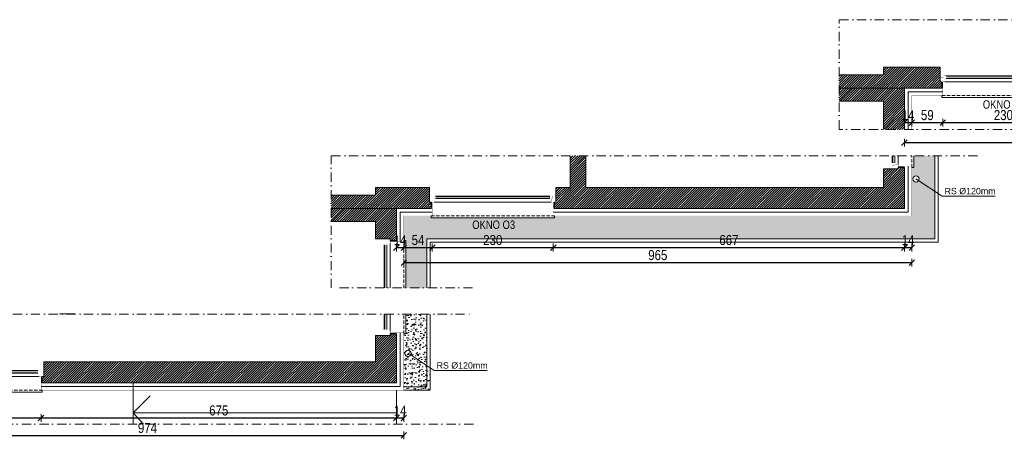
# Model space of a CAD drawing. Header units: millimetres. Extents: x 18880 to 99371, y -5529 to 27899.
# Tile 69 of 161: x 41787 to 43658, y 2997 to 3795. Entities that reach past the tile are written whole.
import ezdxf

# ---------------------------------------------------------------- set-up
doc = ezdxf.new("R2010")
doc.units = ezdxf.units.MM
doc.set_wipeout_variables(frame=1)
doc.linetypes.add('DASHED', pattern=[19.05, 12.7, -6.35])
doc.linetypes.add('Kropki i Kreski', pattern=[335.138881, 176.388884, -88.194442, 0, -70.555556])
for name, color, linetype, lineweight in [('AA_HATCH', 251, 'Continuous', 0), ('AA_IZOLACJA', 251, 'Continuous', 0), ('AA_OPIS', 2, 'Continuous', 0), ('AA_WIDOK', 254, 'Continuous', 0), ('AP wymiary', 40, 'Continuous', 0), ('K_SCIANY', 90, 'Continuous', 20)]:
    doc.layers.add(name, color=color, linetype=linetype, lineweight=lineweight)
doc.styles.add('1', font='ARIALN.TTF')
doc.styles.add('ARIAL', font='arial.ttf')
doc.linetypes.add('STYROPIAN', pattern='A,0.000141,[1,styropian.shx,S=1,R=0,X=0,Y=0],-14.102004', length=14.102145)
doc.dimstyles.new('1_50', dxfattribs={"dimscale": 10, "dimtxt": 1.9, "dimasz": 0.005, "dimexe": 0, "dimexo": 0, "dimgap": 0.45, "dimtad": 1, "dimdec": 4, "dimrnd": 0.5, "dimdsep": 46, "dimtxsty": '1', "dimblk1": 'DIM01', "dimblk2": 'DIM01', "dimsah": 1, "dimcen": 2, "dimdle": 25, "dimse1": 1, "dimse2": 1, "dimclrd": 1, "dimclrt": 2, "dimadec": 0, "dimazin": 0, "dimtfac": 0.66665, "dimtdec": 4, "dimtix": 1, "dimtmove": 0, "dimatfit": 3, "dimldrblk": 'DIM01', "dimfxl": 0, "dimtolj": 1, "dimtzin": 0, "dimarcsym": 0})

# ---------------------------------------------------------------- blocks, each defined once
blk = doc.blocks.new('rqvewvr')
at = {"layer": 'AA_WIDOK', "color": 4}
blk.add_lwpolyline([(-35, 237), (-39, 237), (-39, 3), (-35, 3)], dxfattribs=at)
at = {"layer": 'AA_WIDOK', "linetype": 'DASHED', "ltscale": 0.5}
blk.add_lwpolyline([(-35, 237), (-35, 3)], dxfattribs=at)
at = {"color": 4}
blk.add_wipeout([(2.5, 11.5), (-2.5, 11.5), (-2.5, 9), (-9, 9), (-9, 231), (-2.5, 231), (-2.5, 228.5), (2.5, 228.5)], dxfattribs=at).dxf.layer = 'AA_WIDOK'
at = {"layer": 'AA_IZOLACJA', "linetype": 'STYROPIAN', "ltscale": 0.2}
for points in [[(-21, 236), (-9, 236)], [(-21, 4), (-9, 4)]]:
    blk.add_lwpolyline(points, dxfattribs=at)
at = {"layer": 'AA_WIDOK', "const_width": 0.3}
for points in [[(-35, 235), (-9, 235)], [(-35, 5), (-9, 5)]]:
    blk.add_lwpolyline(points, dxfattribs=at)
at = {"layer": 'AA_WIDOK', "color": 4, "const_width": 0.3}
for points in [[(-9, 231), (-9, 240)], [(-9, 240), (0, 240)], [(-2.5, 231), (-9, 231)], [(0, 233.5), (-2.5, 233.5)], [(-2.5, 233.5), (-2.5, 231)], [(-2.5, 228.5), (-2.5, 233.5)], [(-2.5, 233.5), (2.5, 233.5)], [(2.5, 228.5), (-2.5, 228.5)], [(-1, 228.5), (-1, 11.5)], [(0, 240), (0, 233.5)], [(0, 228.5), (0, 11.5)], [(1, 228.5), (1, 11.5)], [(2.5, 233.5), (2.5, 228.5)], [(-9, 0), (-9, 9)], [(-9, 9), (-2.5, 9)], [(0, 0), (-9, 0)], [(-2.5, 6.5), (-2.5, 11.5)], [(-2.5, 11.5), (2.5, 11.5)], [(-2.5, 9), (-2.5, 6.5)], [(-2.5, 6.5), (0, 6.5)], [(2.5, 6.5), (-2.5, 6.5)], [(0, 6.5), (0, 0)], [(2.5, 11.5), (2.5, 6.5)]]:
    blk.add_lwpolyline(points, dxfattribs=at)
at = {"layer": 'AA_WIDOK', "color": 4}
for points in [[(-9, 9), (-9, 231)], [(-2.5, 228.5), (-2.5, 11.5)], [(2.5, 228.5), (2.5, 11.5)], [(2.5, 228.5), (2.5, 11.5)]]:
    blk.add_lwpolyline(points, dxfattribs=at)
blk = doc.blocks.new('DIM01')
at = {"color": 2}
blk.add_line((-106, -106), (106, 106), dxfattribs=at)
blk.add_line((0, -150), (0, 150))
blk = doc.blocks.new('*D965')
at = {"layer": 'AP wymiary', "color": 1, "lineweight": -2, "transparency": 16777216}
blk.add_line((41598.2, 3037.9), (41828.1, 3037.9), dxfattribs=at)
at = {"layer": 'Defpoints', "color": 0, "transparency": 16777216}
for p in [(41598.2, 3097.9), (41828.2, 3099.7), (41828.2, 3037.9)]:
    blk.add_point(p, dxfattribs=at)
at = {"layer": 'AP wymiary', "color": 1, "lineweight": -2, "transparency": 16777216, "xscale": 0.05, "yscale": 0.05, "zscale": 0.05, "rotation": 180}
blk.add_blockref('DIM01', (41598.2, 3037.9), dxfattribs=at)
at = {"layer": 'AP wymiary', "color": 1, "lineweight": -2, "transparency": 16777216, "xscale": 0.05, "yscale": 0.05, "zscale": 0.05}
blk.add_blockref('DIM01', (41828.2, 3037.9), dxfattribs=at)
at = {"layer": 'AP wymiary', "color": 2, "transparency": 16777216, "insert": (41713.2, 3052.1), "char_height": 19, "attachment_point": 5, "style": '1'}
blk.add_mtext('\\A1;230', dxfattribs=at)
blk = doc.blocks.new('*D966')
at = {"layer": 'AP wymiary', "color": 1, "lineweight": -2, "transparency": 16777216}
blk.add_line((41828.2, 3037.9), (42503.1, 3037.9), dxfattribs=at)
at = {"layer": 'Defpoints', "color": 0, "transparency": 16777216}
for p in [(41828.2, 3099.7), (42503.2, 3104.9), (42503.2, 3037.9)]:
    blk.add_point(p, dxfattribs=at)
at = {"layer": 'AP wymiary', "color": 1, "lineweight": -2, "transparency": 16777216, "xscale": 0.05, "yscale": 0.05, "zscale": 0.05, "rotation": 180}
blk.add_blockref('DIM01', (41828.2, 3037.9), dxfattribs=at)
at = {"layer": 'AP wymiary', "color": 1, "lineweight": -2, "transparency": 16777216, "xscale": 0.05, "yscale": 0.05, "zscale": 0.05}
blk.add_blockref('DIM01', (42503.2, 3037.9), dxfattribs=at)
at = {"layer": 'AP wymiary', "color": 2, "transparency": 16777216, "insert": (42165.7, 3052.1), "char_height": 19, "attachment_point": 5, "style": '1'}
blk.add_mtext('\\A1;675', dxfattribs=at)
blk = doc.blocks.new('*D967')
at = {"layer": 'AP wymiary', "color": 1, "lineweight": -2, "transparency": 16777216}
for p, q in [((42503.1, 3037.9), (42503.1, 3037.9)), ((42503.2, 3037.9), (42517.2, 3037.9)), ((42517.2, 3037.9), (42517.3, 3037.9))]:
    blk.add_line(p, q, dxfattribs=at)
at = {"layer": 'Defpoints', "color": 0, "transparency": 16777216}
for p in [(42503.2, 3104.9), (42517.2, 3090.9), (42517.2, 3037.9)]:
    blk.add_point(p, dxfattribs=at)
at = {"layer": 'AP wymiary', "color": 1, "lineweight": -2, "transparency": 16777216, "xscale": 0.05, "yscale": 0.05, "zscale": 0.05}
blk.add_blockref('DIM01', (42503.2, 3037.9), dxfattribs=at)
at = {"layer": 'AP wymiary', "color": 1, "lineweight": -2, "transparency": 16777216, "xscale": 0.05, "yscale": 0.05, "zscale": 0.05, "rotation": 180}
blk.add_blockref('DIM01', (42517.2, 3037.9), dxfattribs=at)
at = {"layer": 'AP wymiary', "color": 2, "transparency": 16777216, "insert": (42510.2, 3051.9), "char_height": 19, "attachment_point": 5, "style": '1'}
blk.add_mtext('\\A1;14', dxfattribs=at)
blk = doc.blocks.new('*D968')
at = {"layer": 'AP wymiary', "color": 1, "lineweight": -2, "transparency": 16777216}
blk.add_line((41543.2, 3004.8), (42517.1, 3004.8), dxfattribs=at)
at = {"layer": 'Defpoints', "color": 0, "transparency": 16777216}
for p in [(41543.2, 3090.9), (42517.2, 3090.9), (42517.2, 3004.8)]:
    blk.add_point(p, dxfattribs=at)
at = {"layer": 'AP wymiary', "color": 1, "lineweight": -2, "transparency": 16777216, "xscale": 0.05, "yscale": 0.05, "zscale": 0.05, "rotation": 180}
blk.add_blockref('DIM01', (41543.2, 3004.8), dxfattribs=at)
at = {"layer": 'AP wymiary', "color": 1, "lineweight": -2, "transparency": 16777216, "xscale": 0.05, "yscale": 0.05, "zscale": 0.05}
blk.add_blockref('DIM01', (42517.2, 3004.8), dxfattribs=at)
at = {"layer": 'AP wymiary', "color": 2, "transparency": 16777216, "insert": (42030.2, 3019), "char_height": 19, "attachment_point": 5, "style": '1'}
blk.add_mtext('\\A1;974', dxfattribs=at)
blk = doc.blocks.new('*D969')
at = {"layer": 'AP wymiary', "color": 1, "lineweight": -2, "transparency": 16777216}
for p, q in [((42503.1, 3361.9), (42503.1, 3361.9)), ((42503.2, 3361.9), (42517.2, 3361.9)), ((42517.2, 3361.9), (42517.3, 3361.9))]:
    blk.add_line(p, q, dxfattribs=at)
at = {"layer": 'Defpoints', "color": 0, "transparency": 16777216}
for p in [(42503.2, 3412.1), (42517.2, 3412.1), (42517.2, 3361.9)]:
    blk.add_point(p, dxfattribs=at)
at = {"layer": 'AP wymiary', "color": 1, "lineweight": -2, "transparency": 16777216, "xscale": 0.05, "yscale": 0.05, "zscale": 0.05}
blk.add_blockref('DIM01', (42503.2, 3361.9), dxfattribs=at)
at = {"layer": 'AP wymiary', "color": 1, "lineweight": -2, "transparency": 16777216, "xscale": 0.05, "yscale": 0.05, "zscale": 0.05, "rotation": 180}
blk.add_blockref('DIM01', (42517.2, 3361.9), dxfattribs=at)
at = {"layer": 'AP wymiary', "color": 2, "transparency": 16777216, "insert": (42510.2, 3375.9), "char_height": 19, "attachment_point": 5, "style": '1'}
blk.add_mtext('\\A1;14', dxfattribs=at)
blk = doc.blocks.new('*D970')
at = {"layer": 'AP wymiary', "color": 1, "lineweight": -2, "transparency": 16777216}
blk.add_line((42517.2, 3361.9), (42571.1, 3361.9), dxfattribs=at)
at = {"layer": 'Defpoints', "color": 0, "transparency": 16777216}
for p in [(42571.2, 3431.7), (42517.2, 3412.1), (42571.2, 3361.9)]:
    blk.add_point(p, dxfattribs=at)
at = {"layer": 'AP wymiary', "color": 1, "lineweight": -2, "transparency": 16777216, "xscale": 0.05, "yscale": 0.05, "zscale": 0.05, "rotation": 180}
blk.add_blockref('DIM01', (42517.2, 3361.9), dxfattribs=at)
at = {"layer": 'AP wymiary', "color": 1, "lineweight": -2, "transparency": 16777216, "xscale": 0.05, "yscale": 0.05, "zscale": 0.05}
blk.add_blockref('DIM01', (42571.2, 3361.9), dxfattribs=at)
at = {"layer": 'AP wymiary', "color": 2, "transparency": 16777216, "insert": (42544.2, 3376.1), "char_height": 19, "attachment_point": 5, "style": '1'}
blk.add_mtext('\\A1;54', dxfattribs=at)
blk = doc.blocks.new('*D971')
at = {"layer": 'AP wymiary', "color": 1, "lineweight": -2, "transparency": 16777216}
blk.add_line((42571.2, 3361.9), (42801.1, 3361.9), dxfattribs=at)
at = {"layer": 'Defpoints', "color": 0, "transparency": 16777216}
for p in [(42571.2, 3431.7), (42801.2, 3430.7), (42801.2, 3361.9)]:
    blk.add_point(p, dxfattribs=at)
at = {"layer": 'AP wymiary', "color": 1, "lineweight": -2, "transparency": 16777216, "xscale": 0.05, "yscale": 0.05, "zscale": 0.05, "rotation": 180}
blk.add_blockref('DIM01', (42571.2, 3361.9), dxfattribs=at)
at = {"layer": 'AP wymiary', "color": 1, "lineweight": -2, "transparency": 16777216, "xscale": 0.05, "yscale": 0.05, "zscale": 0.05}
blk.add_blockref('DIM01', (42801.2, 3361.9), dxfattribs=at)
at = {"layer": 'AP wymiary', "color": 2, "transparency": 16777216, "insert": (42686.2, 3376.1), "char_height": 19, "attachment_point": 5, "style": '1'}
blk.add_mtext('\\A1;230', dxfattribs=at)
blk = doc.blocks.new('*D972')
at = {"layer": 'AP wymiary', "color": 1, "lineweight": -2, "transparency": 16777216}
blk.add_line((42801.2, 3361.9), (43468.1, 3361.9), dxfattribs=at)
at = {"layer": 'Defpoints', "color": 0, "transparency": 16777216}
for p in [(42801.2, 3430.7), (43468.2, 3436.4), (43468.2, 3361.9)]:
    blk.add_point(p, dxfattribs=at)
at = {"layer": 'AP wymiary', "color": 1, "lineweight": -2, "transparency": 16777216, "xscale": 0.05, "yscale": 0.05, "zscale": 0.05, "rotation": 180}
blk.add_blockref('DIM01', (42801.2, 3361.9), dxfattribs=at)
at = {"layer": 'AP wymiary', "color": 1, "lineweight": -2, "transparency": 16777216, "xscale": 0.05, "yscale": 0.05, "zscale": 0.05}
blk.add_blockref('DIM01', (43468.2, 3361.9), dxfattribs=at)
at = {"layer": 'AP wymiary', "color": 2, "transparency": 16777216, "insert": (43134.7, 3376.1), "char_height": 19, "attachment_point": 5, "style": '1'}
blk.add_mtext('\\A1;667', dxfattribs=at)
blk = doc.blocks.new('*D973')
at = {"layer": 'AP wymiary', "color": 1, "lineweight": -2, "transparency": 16777216}
for p, q in [((43468.1, 3361.9), (43468.1, 3361.9)), ((43468.2, 3361.9), (43482.2, 3361.9)), ((43482.2, 3361.9), (43482.3, 3361.9))]:
    blk.add_line(p, q, dxfattribs=at)
at = {"layer": 'Defpoints', "color": 0, "transparency": 16777216}
for p in [(43468.2, 3436.4), (43482.2, 3422.4), (43482.2, 3361.9)]:
    blk.add_point(p, dxfattribs=at)
at = {"layer": 'AP wymiary', "color": 1, "lineweight": -2, "transparency": 16777216, "xscale": 0.05, "yscale": 0.05, "zscale": 0.05}
blk.add_blockref('DIM01', (43468.2, 3361.9), dxfattribs=at)
at = {"layer": 'AP wymiary', "color": 1, "lineweight": -2, "transparency": 16777216, "xscale": 0.05, "yscale": 0.05, "zscale": 0.05, "rotation": 180}
blk.add_blockref('DIM01', (43482.2, 3361.9), dxfattribs=at)
at = {"layer": 'AP wymiary', "color": 2, "transparency": 16777216, "insert": (43475.2, 3375.9), "char_height": 19, "attachment_point": 5, "style": '1'}
blk.add_mtext('\\A1;14', dxfattribs=at)
blk = doc.blocks.new('*D974')
at = {"layer": 'AP wymiary', "color": 1, "lineweight": -2, "transparency": 16777216}
blk.add_line((42517.2, 3333.3), (43482.1, 3333.3), dxfattribs=at)
at = {"layer": 'Defpoints', "color": 0, "transparency": 16777216}
for p in [(42517.2, 3422.4), (43482.2, 3422.4), (43482.2, 3333.3)]:
    blk.add_point(p, dxfattribs=at)
at = {"layer": 'AP wymiary', "color": 1, "lineweight": -2, "transparency": 16777216, "xscale": 0.05, "yscale": 0.05, "zscale": 0.05, "rotation": 180}
blk.add_blockref('DIM01', (42517.2, 3333.3), dxfattribs=at)
at = {"layer": 'AP wymiary', "color": 1, "lineweight": -2, "transparency": 16777216, "xscale": 0.05, "yscale": 0.05, "zscale": 0.05}
blk.add_blockref('DIM01', (43482.2, 3333.3), dxfattribs=at)
at = {"layer": 'AP wymiary', "color": 2, "transparency": 16777216, "insert": (42999.7, 3347.5), "char_height": 19, "attachment_point": 5, "style": '1'}
blk.add_mtext('\\A1;965', dxfattribs=at)
blk = doc.blocks.new('*D975')
at = {"layer": 'AP wymiary', "color": 1, "lineweight": -2, "transparency": 16777216}
for p, q in [((43468.1, 3599.5), (43468.1, 3599.5)), ((43468.2, 3599.5), (43482.2, 3599.5)), ((43482.2, 3599.5), (43482.3, 3599.5))]:
    blk.add_line(p, q, dxfattribs=at)
at = {"layer": 'Defpoints', "color": 0, "transparency": 16777216}
for p in [(43468.2, 3644.7), (43482.2, 3644.7), (43482.2, 3599.5)]:
    blk.add_point(p, dxfattribs=at)
at = {"layer": 'AP wymiary', "color": 1, "lineweight": -2, "transparency": 16777216, "xscale": 0.05, "yscale": 0.05, "zscale": 0.05}
blk.add_blockref('DIM01', (43468.2, 3599.5), dxfattribs=at)
at = {"layer": 'AP wymiary', "color": 1, "lineweight": -2, "transparency": 16777216, "xscale": 0.05, "yscale": 0.05, "zscale": 0.05, "rotation": 180}
blk.add_blockref('DIM01', (43482.2, 3599.5), dxfattribs=at)
at = {"layer": 'AP wymiary', "color": 2, "transparency": 16777216, "insert": (43475.2, 3613.5), "char_height": 19, "attachment_point": 5, "style": '1'}
blk.add_mtext('\\A1;14', dxfattribs=at)
blk = doc.blocks.new('*D976')
at = {"layer": 'AP wymiary', "color": 1, "lineweight": -2, "transparency": 16777216}
blk.add_line((43482.2, 3599.5), (43541.1, 3599.5), dxfattribs=at)
at = {"layer": 'Defpoints', "color": 0, "transparency": 16777216}
for p in [(43541.2, 3658.1), (43482.2, 3644.7), (43541.2, 3599.5)]:
    blk.add_point(p, dxfattribs=at)
at = {"layer": 'AP wymiary', "color": 1, "lineweight": -2, "transparency": 16777216, "xscale": 0.05, "yscale": 0.05, "zscale": 0.05, "rotation": 180}
blk.add_blockref('DIM01', (43482.2, 3599.5), dxfattribs=at)
at = {"layer": 'AP wymiary', "color": 1, "lineweight": -2, "transparency": 16777216, "xscale": 0.05, "yscale": 0.05, "zscale": 0.05}
blk.add_blockref('DIM01', (43541.2, 3599.5), dxfattribs=at)
at = {"layer": 'AP wymiary', "color": 2, "transparency": 16777216, "insert": (43511.7, 3613.7), "char_height": 19, "attachment_point": 5, "style": '1'}
blk.add_mtext('\\A1;59', dxfattribs=at)
blk = doc.blocks.new('*D977')
at = {"layer": 'AP wymiary', "color": 1, "lineweight": -2, "transparency": 16777216}
blk.add_line((43541.2, 3599.5), (43771.1, 3599.5), dxfattribs=at)
at = {"layer": 'Defpoints', "color": 0, "transparency": 16777216}
for p in [(43541.2, 3658.1), (43771.2, 3656), (43771.2, 3599.5)]:
    blk.add_point(p, dxfattribs=at)
at = {"layer": 'AP wymiary', "color": 1, "lineweight": -2, "transparency": 16777216, "xscale": 0.05, "yscale": 0.05, "zscale": 0.05, "rotation": 180}
blk.add_blockref('DIM01', (43541.2, 3599.5), dxfattribs=at)
at = {"layer": 'AP wymiary', "color": 1, "lineweight": -2, "transparency": 16777216, "xscale": 0.05, "yscale": 0.05, "zscale": 0.05}
blk.add_blockref('DIM01', (43771.2, 3599.5), dxfattribs=at)
at = {"layer": 'AP wymiary', "color": 2, "transparency": 16777216, "insert": (43656.2, 3613.7), "char_height": 19, "attachment_point": 5, "style": '1'}
blk.add_mtext('\\A1;230', dxfattribs=at)
blk = doc.blocks.new('*D980')
at = {"layer": 'AP wymiary', "color": 1, "lineweight": -2, "transparency": 16777216}
blk.add_line((43468.2, 3561.4), (44457.1, 3561.4), dxfattribs=at)
at = {"layer": 'Defpoints', "color": 0, "transparency": 16777216}
for p in [(43468.2, 3665.1), (44457.2, 3665.1), (44457.2, 3561.4)]:
    blk.add_point(p, dxfattribs=at)
at = {"layer": 'AP wymiary', "color": 1, "lineweight": -2, "transparency": 16777216, "xscale": 0.05, "yscale": 0.05, "zscale": 0.05, "rotation": 180}
blk.add_blockref('DIM01', (43468.2, 3561.4), dxfattribs=at)
at = {"layer": 'AP wymiary', "color": 1, "lineweight": -2, "transparency": 16777216, "xscale": 0.05, "yscale": 0.05, "zscale": 0.05}
blk.add_blockref('DIM01', (44457.2, 3561.4), dxfattribs=at)
at = {"layer": 'AP wymiary', "color": 2, "transparency": 16777216, "insert": (43962.7, 3575.6), "char_height": 19, "attachment_point": 5, "style": '1'}
blk.add_mtext('\\A1;989', dxfattribs=at)

msp = doc.modelspace()

# ---------------------------------------------------------------- hatches: boundary and pattern name
at = {"layer": 'AA_HATCH'}
h = msp.add_hatch(dxfattribs=at)
h.set_pattern_fill('ANSI31', color=256)
h.paths.add_polyline_path([(44443.15638, 3760.05294), (44431.15638, 3760.05294), (44431.15638, 3757.05294), (44422.15638, 3757.05294), (44403.15638, 3757.05294), (44403.15638, 3705.05294), (43838.15638, 3705.05294), (43838.15638, 3795.23137), (43808.15638, 3795.23137), (43808.15638, 3705.05294), (43776.15638, 3705.05294), (43776.15638, 3686.05294), (43776.15638, 3677.05294), (43773.15638, 3677.05294), (43773.15638, 3665.05294), (44443.15638, 3665.05294)])
h.paths.add_polyline_path([(43536.15638, 3686.05294), (43536.15638, 3705.05294), (43468.15638, 3705.05294), (43428.15638, 3705.05294), (43428.15638, 3690.05294), (43344.01414, 3690.05294), (43344.01414, 3665.05294), (43428.15638, 3665.05294), (43468.15638, 3665.05294), (43539.15638, 3665.05294), (43539.15638, 3677.05294), (43536.15638, 3677.05294)])
h.paths.add_polyline_path([(43468.15638, 3665.05294), (43428.15638, 3665.05294), (43344.01414, 3665.05294), (43344.01414, 3640.05294), (43428.15638, 3640.05294), (43428.15638, 3586.41463), (43468.15638, 3586.41463)])
h = msp.add_hatch(dxfattribs=at)
h.set_pattern_fill('ANSI31', color=256)
h.paths.add_polyline_path([(43468.15638, 3514.4285), (43456.15638, 3514.4285), (43456.15638, 3511.4285), (43447.15638, 3511.4285), (43428.15638, 3511.4285), (43428.15638, 3476.4285), (42863.15638, 3476.4285), (42863.15638, 3536.41463), (42833.15638, 3536.41463), (42833.15638, 3476.4285), (42806.15638, 3476.4285), (42806.15638, 3457.4285), (42806.15638, 3448.4285), (42803.15638, 3448.4285), (42803.15638, 3436.4285), (43468.15638, 3436.4285)])
h.paths.add_polyline_path([(42566.15638, 3457.4285), (42566.15638, 3476.4285), (42463.15638, 3476.4285), (42463.15638, 3461.4285), (42379.01414, 3461.4285), (42379.01414, 3436.4285), (42463.15638, 3436.4285), (42503.15638, 3436.4285), (42569.15638, 3436.4285), (42569.15638, 3448.4285), (42566.15638, 3448.4285)])
h.paths.add_polyline_path([(42503.15638, 3436.4285), (42463.15638, 3436.4285), (42379.01414, 3436.4285), (42379.01414, 3411.4285), (42463.15638, 3411.4285), (42463.15638, 3378.4285), (42482.15638, 3378.4285), (42491.15638, 3378.4285), (42491.15638, 3375.4285), (42503.15638, 3375.4285)])
h = msp.add_hatch(dxfattribs=at)
h.set_pattern_fill('AR-CONC', color=256, scale=0.1)
h.paths.add_polyline_path([(42561.15638, 3235.04019), (42521.15638, 3235.04019), (42521.15638, 3197.86175), (42517.15638, 3197.86175), (42519.15638, 3160.86175, -1), (42531.15638, 3160.86175, -0.1475136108), (42530.1559, 3157.54441), (42561.15638, 3136.97459)])
h.paths.add_polyline_path([(42531.15638, 3160.86175, -0.1475136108), (42530.1559, 3157.54441), (42567.15638, 3132.99339), (42567.15638, 3090.86175), (42517.15638, 3090.86175), (42517.15638, 3197.86175), (42519.19134, 3160.21499, -1.0555139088)])
h = msp.add_hatch(dxfattribs=at)
h.set_pattern_fill('ANSI31', color=256)
h.paths.add_polyline_path([(41529.15638, 3104.86175), (41489.15638, 3104.86175), (41405.01414, 3104.86175), (41405.01414, 3079.86175), (41489.15638, 3079.86175), (41489.15638, 3026.22345), (41529.15638, 3026.22345)])
h.paths.add_polyline_path([(41593.15638, 3144.86175), (41489.15638, 3144.86175), (41489.15638, 3129.86175), (41405.01414, 3129.86175), (41405.01414, 3104.86175), (41489.15638, 3104.86175), (41529.15638, 3104.86175), (41596.15638, 3104.86175), (41596.15638, 3116.86175), (41593.15638, 3116.86175), (41593.15638, 3125.86175)])
h.paths.add_polyline_path([(42503.15638, 3197.86175), (42491.15638, 3197.86175), (42491.15638, 3194.86175), (42482.15638, 3194.86175), (42463.15638, 3194.86175), (42463.15638, 3144.86175), (41893.15638, 3144.86175), (41872.15638, 3144.86175), (41863.15638, 3144.86175), (41833.15638, 3144.86175), (41833.15638, 3125.86175), (41833.15638, 3116.86175), (41830.15638, 3116.86175), (41830.15638, 3104.86175), (42503.15638, 3104.86175)])

# ---------------------------------------------------------------- linework, layer by layer
for points in [[(42517.15638, 3090.86175), (42567.15638, 3090.86175), (42567.15638, 3235.04019)], [(42517.15638, 3096.86175), (42561.15638, 3096.86175), (42561.15638, 3235.04019)]]:
    msp.add_lwpolyline(points, dxfattribs=at)
at = {"layer": 'AA_IZOLACJA', "linetype": 'STYROPIAN', "ltscale": 1.4}
for points in [[(43475.15638, 3586.41463), (43475.15638, 3658.05294), (43541.15638, 3658.05294)], [(42801.15638, 3429.4285), (43475.15638, 3429.4285), (43475.15638, 3516.4285)], [(42510.15638, 3373.4285), (42510.15638, 3429.4285), (42571.15638, 3429.4285)], [(41828.15638, 3097.86175), (42510.15638, 3097.86175), (42510.15638, 3199.86175)]]:
    msp.add_lwpolyline(points, dxfattribs=at)
at = {"layer": 'AA_IZOLACJA', "linetype": 'STYROPIAN', "ltscale": 0.2}
for points in [[(43468.15638, 3515.4285), (43456.15638, 3515.4285)], [(42503.15638, 3374.4285), (42491.15638, 3374.4285)], [(42503.15638, 3198.86175), (42491.15638, 3198.86175)]]:
    msp.add_lwpolyline(points, dxfattribs=at)
at = {"layer": 'AA_OPIS', "linetype": 'Continuous'}
for points in [[(43490.15638, 3492.4285), (43539.77728, 3459.50342), (43640.77852, 3459.50342)], [(42525.15638, 3160.86175), (42574.77728, 3127.93668), (42675.77852, 3127.93668)]]:
    msp.add_lwpolyline(points, dxfattribs=at)
at = {"layer": 'AA_WIDOK'}
for p, q in [((42003.15638, 3026.22345), (42003.15638, 3104.86175)), ((42503.15638, 3026.22345), (42503.15638, 3090.86175)), ((42003.15638, 3047.86175), (42035.15827, 3079.86364)), ((42503.15638, 3047.86175), (42003.15638, 3047.86175)), ((42003.15638, 3047.86175), (42022.39056, 3026.22345))]:
    msp.add_line(p, q, dxfattribs=at)
at = {"layer": 'AA_WIDOK', "const_width": 0.3}
for points in [[(43482.15638, 3586.41463), (43482.15638, 3651.05294), (43541.15638, 3651.05294)], [(42801.15638, 3422.4285), (43482.15638, 3422.4285), (43482.15638, 3516.4285)], [(43482.15638, 3516.4285), (43456.15638, 3516.4285)], [(42517.15638, 3373.4285), (42517.15638, 3422.4285), (42571.15638, 3422.4285)], [(42517.15638, 3373.4285), (42491.15638, 3373.4285)], [(41828.15638, 3090.86175), (42517.15638, 3090.86175), (42517.15638, 3199.86175)], [(42517.15638, 3199.86175), (42491.15638, 3199.86175)]]:
    msp.add_lwpolyline(points, dxfattribs=at)
at = {"layer": 'AA_WIDOK', "color": 4}
for points in [[(43444.65638, 3522.9285), (43444.65638, 3536.41463)], [(43444.65638, 3522.9285), (43444.65638, 3536.41463)], [(43449.65638, 3522.9285), (43449.65638, 3536.41463)], [(43456.15638, 3536.41463), (43456.15638, 3520.4285)], [(43482.15638, 3514.4285), (43486.15638, 3514.4285), (43486.15638, 3536.41463)], [(42479.65638, 3285.04019), (42479.65638, 3366.9285)], [(42479.65638, 3285.04019), (42479.65638, 3366.9285)], [(42484.65638, 3285.04019), (42484.65638, 3366.9285)], [(42491.15638, 3369.4285), (42491.15638, 3285.04019)], [(42521.15638, 3285.04019), (42521.15638, 3375.4285), (42517.15638, 3375.4285)], [(42479.65638, 3206.36175), (42479.65638, 3235.04019)], [(42479.65638, 3206.36175), (42479.65638, 3235.04019)], [(42484.65638, 3206.36175), (42484.65638, 3235.04019)], [(42491.15638, 3235.04019), (42491.15638, 3203.86175)], [(42517.15638, 3197.86175), (42521.15638, 3197.86175), (42521.15638, 3235.04019)]]:
    msp.add_lwpolyline(points, dxfattribs=at)
at = {"layer": 'AA_WIDOK', "color": 4, "const_width": 0.3}
for points in [[(43446.15638, 3522.9285), (43446.15638, 3536.41463)], [(43447.15638, 3522.9285), (43447.15638, 3536.41463)], [(43448.15638, 3522.9285), (43448.15638, 3536.41463)], [(43444.65638, 3517.9285), (43444.65638, 3522.9285)], [(43444.65638, 3522.9285), (43449.65638, 3522.9285)], [(43449.65638, 3517.9285), (43444.65638, 3517.9285)], [(43447.15638, 3511.4285), (43447.15638, 3517.9285)], [(43447.15638, 3517.9285), (43449.65638, 3517.9285)], [(43449.65638, 3522.9285), (43449.65638, 3517.9285)], [(43449.65638, 3517.9285), (43449.65638, 3520.4285)], [(43449.65638, 3520.4285), (43456.15638, 3520.4285)], [(43456.15638, 3520.4285), (43456.15638, 3511.4285)], [(43456.15638, 3511.4285), (43447.15638, 3511.4285)], [(42479.65638, 3366.9285), (42479.65638, 3371.9285)], [(42479.65638, 3371.9285), (42484.65638, 3371.9285)], [(42484.65638, 3366.9285), (42479.65638, 3366.9285)], [(42481.15638, 3285.04019), (42481.15638, 3366.9285)], [(42482.15638, 3371.9285), (42482.15638, 3378.4285)], [(42482.15638, 3378.4285), (42491.15638, 3378.4285)], [(42484.65638, 3371.9285), (42482.15638, 3371.9285)], [(42482.15638, 3285.04019), (42482.15638, 3366.9285)], [(42483.15638, 3285.04019), (42483.15638, 3366.9285)], [(42484.65638, 3369.4285), (42484.65638, 3371.9285)], [(42484.65638, 3371.9285), (42484.65638, 3366.9285)], [(42491.15638, 3369.4285), (42484.65638, 3369.4285)], [(42491.15638, 3378.4285), (42491.15638, 3369.4285)], [(42481.15638, 3206.36175), (42481.15638, 3235.04019)], [(42482.15638, 3206.36175), (42482.15638, 3235.04019)], [(42483.15638, 3206.36175), (42483.15638, 3235.04019)], [(42479.65638, 3201.36175), (42479.65638, 3206.36175)], [(42479.65638, 3206.36175), (42484.65638, 3206.36175)], [(42484.65638, 3201.36175), (42479.65638, 3201.36175)], [(42482.15638, 3194.86175), (42482.15638, 3201.36175)], [(42482.15638, 3201.36175), (42484.65638, 3201.36175)], [(42484.65638, 3206.36175), (42484.65638, 3201.36175)], [(42484.65638, 3201.36175), (42484.65638, 3203.86175)], [(42484.65638, 3203.86175), (42491.15638, 3203.86175)], [(42491.15638, 3203.86175), (42491.15638, 3194.86175)], [(42491.15638, 3194.86175), (42482.15638, 3194.86175)]]:
    msp.add_lwpolyline(points, dxfattribs=at)
at = {"layer": 'AA_WIDOK', "linetype": 'DASHED', "ltscale": 0.5}
for points in [[(43482.15638, 3514.4285), (43482.15638, 3536.41463)], [(42517.15638, 3285.04019), (42517.15638, 3375.4285)], [(42517.15638, 3197.86175), (42517.15638, 3235.04019)]]:
    msp.add_lwpolyline(points, dxfattribs=at)
at = {"layer": 'AA_WIDOK', "color": 4}
for centre in [(43490.15638, 3492.4285), (42525.15638, 3160.86175)]:
    msp.add_circle(centre, 6, dxfattribs=at)
at = {"layer": 'K_SCIANY'}
for points in [[(43468.15638, 3665.05294), (43539.15638, 3665.05294), (43539.15638, 3677.05294), (43536.15638, 3677.05294), (43536.15638, 3686.05294), (43536.15638, 3705.05294), (43468.15638, 3705.05294), (43428.15638, 3705.05294), (43428.15638, 3690.05294), (43344.01414, 3690.05294)], [(43344.01414, 3665.05294), (43428.15638, 3665.05294)], [(43428.15638, 3665.05294), (43344.01414, 3665.05294)], [(43428.15638, 3665.05294), (43468.15638, 3665.05294)], [(43468.15638, 3586.41463), (43468.15638, 3665.05294)], [(43344.01414, 3640.05294), (43428.15638, 3640.05294), (43428.15638, 3586.41463)], [(42833.15638, 3536.41463), (42833.15638, 3476.4285), (42806.15638, 3476.4285), (42806.15638, 3457.4285), (42806.15638, 3448.4285), (42803.15638, 3448.4285), (42803.15638, 3436.4285), (43468.15638, 3436.4285), (43468.15638, 3514.4285), (43456.15638, 3514.4285), (43456.15638, 3511.4285), (43447.15638, 3511.4285), (43428.15638, 3511.4285), (43428.15638, 3476.4285), (42863.15638, 3476.4285), (42863.15638, 3536.41463)], [(42463.15638, 3461.4285), (42379.01414, 3461.4285)], [(42566.15638, 3476.4285), (42463.15638, 3476.4285)], [(42463.15638, 3476.4285), (42463.15638, 3461.4285)], [(42566.15638, 3457.4285), (42566.15638, 3476.4285)], [(42566.15638, 3448.4285), (42566.15638, 3457.4285)], [(42569.15638, 3448.4285), (42566.15638, 3448.4285)], [(42569.15638, 3436.4285), (42569.15638, 3448.4285)], [(42379.01414, 3436.4285), (42463.15638, 3436.4285)], [(42463.15638, 3436.4285), (42379.01414, 3436.4285)], [(42463.15638, 3436.4285), (42503.15638, 3436.4285)], [(42503.15638, 3436.4285), (42569.15638, 3436.4285)], [(42503.15638, 3375.4285), (42503.15638, 3436.4285)], [(42379.01414, 3411.4285), (42463.15638, 3411.4285)], [(42463.15638, 3411.4285), (42463.15638, 3378.4285)], [(42482.15638, 3378.4285), (42463.15638, 3378.4285)], [(42491.15638, 3378.4285), (42482.15638, 3378.4285)], [(42491.15638, 3375.4285), (42491.15638, 3378.4285)], [(42503.15638, 3375.4285), (42491.15638, 3375.4285)], [(41863.15638, 3235.86175), (41872.15638, 3235.86175)], [(41872.15638, 3235.86175), (41893.15638, 3235.86175)], [(42482.15638, 3194.86175), (42463.15638, 3194.86175)], [(42463.15638, 3194.86175), (42463.15638, 3144.86175)], [(42491.15638, 3194.86175), (42482.15638, 3194.86175)], [(42503.15638, 3197.86175), (42491.15638, 3197.86175)], [(42491.15638, 3197.86175), (42491.15638, 3194.86175)], [(42503.15638, 3104.86175), (42503.15638, 3197.86175)], [(41833.15638, 3125.86175), (41833.15638, 3144.86175)], [(41863.15638, 3144.86175), (41833.15638, 3144.86175)], [(41863.15638, 3144.86175), (41872.15638, 3144.86175)], [(41872.15638, 3144.86175), (41893.15638, 3144.86175)], [(42463.15638, 3144.86175), (41893.15638, 3144.86175)], [(41833.15638, 3116.86175), (41833.15638, 3125.86175)], [(41830.15638, 3104.86175), (41830.15638, 3116.86175)], [(41830.15638, 3116.86175), (41833.15638, 3116.86175)], [(41830.15638, 3104.86175), (42503.15638, 3104.86175)]]:
    msp.add_lwpolyline(points, dxfattribs=at)

# ---------------------------------------------------------------- texts
at = {"layer": 'AA_OPIS', "char_height": 12, "width": 1647.7118816, "attachment_point": 1, "style": 'ARIAL'}
for insert in [(43544.44417, 3475.37391), (42579.44417, 3143.80716)]:
    msp.add_mtext('RS %%C120mm', dxfattribs=dict(at, insert=insert))

# ---------------------------------------------------------------- dimensions: what is measured, and where the dimension line sits
at = {"layer": 'AP wymiary'}
for base, p1, p2, picture, middle in [((43482.15638, 3599.49398), (43468.15638, 3644.68791), (43482.15638, 3644.68791), '*D975', (43475.15638, 3613.53286)), ((42517.15638, 3361.89434), (42503.15638, 3412.14645), (42517.15638, 3412.14645), '*D969', (42510.15638, 3375.93322))]:
    dim = msp.add_linear_dim(base=base, p1=p1, p2=p2, dimstyle='1_50', dxfattribs=at)
    dim.commit()
    dim.dimension.update_dxf_attribs({"geometry": picture, "text_midpoint": middle})
for base, p1, p2, picture, middle in [((43482.15638, 3361.89434), (43468.15638, 3436.4285), (43482.15638, 3422.4285), '*D973', (43475.15638, 3375.93322)), ((42517.15638, 3037.90303), (42503.15638, 3104.86175), (42517.15638, 3090.86175), '*D967', (42510.15638, 3051.94191))]:
    dim = msp.add_linear_dim(base=base, p1=p1, p2=p2, dimstyle='1_50', override={"dimtmove": 1}, dxfattribs=at)
    dim.commit()
    dim.dimension.update_dxf_attribs({"geometry": picture, "text_midpoint": middle})

# ---------------------------------------------------------------- next in the draw order: block references
at = {"rotation": 90}
for p in [(43776.15638, 3686.05294), (42806.15638, 3457.4285), (41833.15638, 3125.86175)]:
    msp.add_blockref('rqvewvr', p, dxfattribs=at)

# ---------------------------------------------------------------- next in the draw order: hatches: boundary and pattern name
at = {"layer": 'AA_HATCH'}
h = msp.add_hatch(dxfattribs=at)
h.set_pattern_fill('AR-CONC', color=256, scale=0.1)
h.paths.add_polyline_path([(43526.15638, 3468.54133), (43495.1559, 3489.11115, -0.742898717), (43484.15638, 3492.4285, -1), (43496.15638, 3492.4285, -0.1475136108), (43495.1559, 3489.11115), (43526.15638, 3468.54133), (43526.15638, 3536.41463), (43486.15638, 3536.41463), (43486.15638, 3514.4285), (43482.15638, 3514.4285), (43482.15638, 3422.4285), (42803.15638, 3422.4285), (42803.15638, 3418.4285), (42569.15638, 3418.4285), (42569.15638, 3422.4285), (42517.15638, 3422.4285), (42517.15638, 3375.4285), (42521.15638, 3375.4285), (42521.15638, 3285.04019), (42561.15638, 3285.04019), (42561.15638, 3378.4285), (43526.15638, 3378.4285)])
h.paths.add_polyline_path([(42643.15524, 3388.34889), (42732.63519, 3388.34889), (42732.63519, 3421.32024), (42643.15524, 3421.32024)], flags=24)

# ---------------------------------------------------------------- next in the draw order: linework, layer by layer
for points in [[(42561.15638, 3285.04019), (42561.15638, 3378.4285), (43526.15638, 3378.4285), (43526.15638, 3536.41463)], [(42567.15638, 3285.04019), (42567.15638, 3372.4285), (43532.15638, 3372.4285), (43532.15638, 3536.41463)]]:
    msp.add_lwpolyline(points, dxfattribs=at)
at = {"layer": 'AA_OPIS', "linetype": 'Kropki i Kreski', "ltscale": 0.1}
for points in [[(44527.56129, 3586.41463), (43344.01414, 3586.41463), (43344.01414, 3795.23137), (44527.56129, 3795.23137)], [(42647.92099, 3285.04019), (42379.01414, 3285.04019), (42379.01414, 3536.41463), (43621.92099, 3536.41463)], [(42649.36553, 3026.22345), (41405.01414, 3026.22345), (41405.01414, 3235.04019), (42647.92099, 3235.04019)]]:
    msp.add_lwpolyline(points, dxfattribs=at)

# ---------------------------------------------------------------- next in the draw order: texts
at = {"layer": 'AA_OPIS', "char_height": 16, "width": 300, "attachment_point": 2, "style": 'ARIAL'}
for insert in [(43657.92141, 3641.9938), (42687.92141, 3413.36936)]:
    msp.add_mtext('{\\W0.8;OKNO O3}', dxfattribs=dict(at, insert=insert))

# ---------------------------------------------------------------- next in the draw order: dimensions: what is measured, and where the dimension line sits
at = {"layer": 'AP wymiary'}
for base, p1, p2, picture, middle in [((44457.15638, 3561.42912), (43468.15638, 3665.05294), (44457.15638, 3665.05294), '*D980', (43962.65638, 3575.63001)), ((43482.15638, 3333.2783), (42517.15638, 3422.4285), (43482.15638, 3422.4285), '*D974', (42999.65638, 3347.47919)), ((42517.15638, 3004.80542), (41543.15638, 3090.86175), (42517.15638, 3090.86175), '*D968', (42030.15638, 3019.0063))]:
    dim = msp.add_linear_dim(base=base, p1=p1, p2=p2, dimstyle='1_50', dxfattribs=at)
    dim.commit()
    dim.dimension.update_dxf_attribs({"geometry": picture, "text_midpoint": middle})
for base, p1, p2, picture, middle in [((43541.15638, 3599.49398), (43482.15638, 3644.68791), (43541.15638, 3658.05294), '*D976', (43511.65638, 3613.69487)), ((43771.15638, 3599.49398), (43541.15638, 3658.05294), (43771.15638, 3655.98646), '*D977', (43656.15638, 3613.69487)), ((42571.15638, 3361.89434), (42517.15638, 3412.14645), (42571.15638, 3431.67111), '*D970', (42544.15638, 3376.05634)), ((42801.15638, 3361.89434), (42571.15638, 3431.67111), (42801.15638, 3430.71087), '*D971', (42686.15638, 3376.09522)), ((43468.15638, 3361.89434), (42801.15638, 3430.71087), (43468.15638, 3436.4285), '*D972', (43134.65638, 3376.09522)), ((41828.15638, 3037.90303), (41598.15638, 3097.86175), (41828.15638, 3099.67307), '*D965', (41713.15638, 3052.10391)), ((42503.15638, 3037.90303), (41828.15638, 3099.67307), (42503.15638, 3104.86175), '*D966', (42165.65638, 3052.10391))]:
    dim = msp.add_linear_dim(base=base, p1=p1, p2=p2, dimstyle='1_50', override={"dimtmove": 1}, dxfattribs=at)
    dim.commit()
    dim.dimension.update_dxf_attribs({"geometry": picture, "text_midpoint": middle})

doc.saveas('drawing.dxf')
